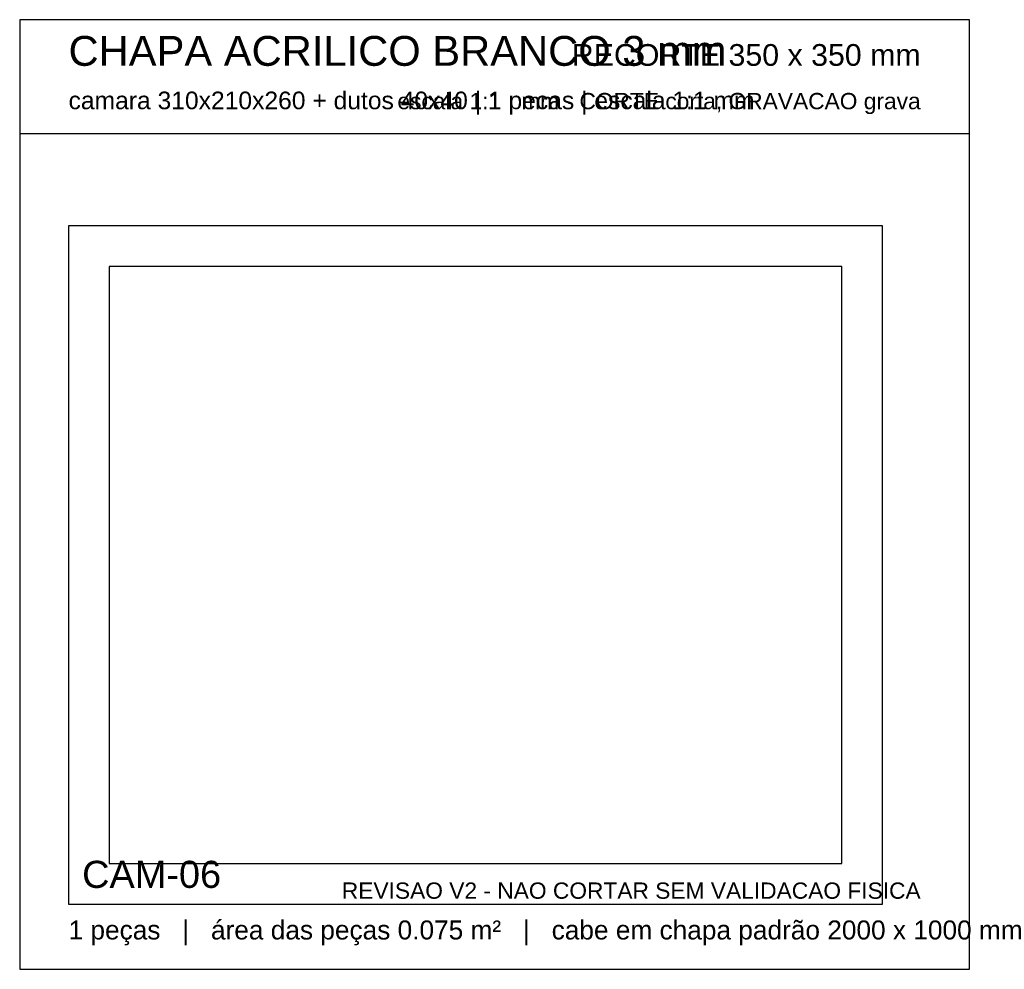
# Model space of a CAD drawing. Header units: millimetres. Extents: x 0 to 363, y 0 to 350.
import ezdxf
from ezdxf.enums import TextEntityAlignment as Align

# ---------------------------------------------------------------- set-up
doc = ezdxf.new("R2010")
doc.units = ezdxf.units.MM
for name, color, linetype in [('CORTE', 1, 'Continuous'), ('GRAVACAO', 3, 'Continuous'), ('MOLDURA', 8, 'Continuous'), ('TEXTO', 7, 'Continuous')]:
    doc.layers.add(name, color=color, linetype=linetype)
doc.styles.add('ARIAL', font='arial.ttf')

msp = doc.modelspace()

# ---------------------------------------------------------------- linework, layer by layer
at = {"layer": 'CORTE'}
for points in [[(18, 24), (318, 24), (318, 274), (18, 274)], [(33, 39), (303, 39), (303, 259), (33, 259)]]:
    msp.add_lwpolyline(points, close=True, dxfattribs=at)
at = {"layer": 'MOLDURA'}
msp.add_line((0, 308), (350, 308), dxfattribs=at)
msp.add_lwpolyline([(0, 0), (350, 0), (350, 350), (0, 350)], close=True, dxfattribs=at)

# ---------------------------------------------------------------- texts
at = {"layer": 'GRAVACAO', "style": 'ARIAL'}
msp.add_text('CAM-06', height=10, dxfattribs=at).set_placement((23, 30))
at = {"layer": 'TEXTO', "style": 'ARIAL'}
for s, height, p in [('CHAPA ACRILICO BRANCO 3 mm', 11, (18, 333)), ('camara 310x210x260 + dutos 40x40 | 1 pecas | escala 1:1 mm', 6.5, (18, 317)), ('1 peças   |   área das peças 0.075 m²   |   cabe em chapa padrão 2000 x 1000 mm', 7, (18, 11))]:
    msp.add_text(s, height=height, dxfattribs=at).set_placement(p)
for s, height, p in [('RECORTE 350 x 350 mm', 8, (332, 333)), ('escala 1:1 · mm · CORTE corta, GRAVACAO grava', 6, (332, 317)), ('REVISAO V2 - NAO CORTAR SEM VALIDACAO FISICA', 6, (332, 26))]:
    msp.add_text(s, height=height, dxfattribs=at).set_placement(p, align=Align.RIGHT)

doc.saveas('drawing.dxf')
